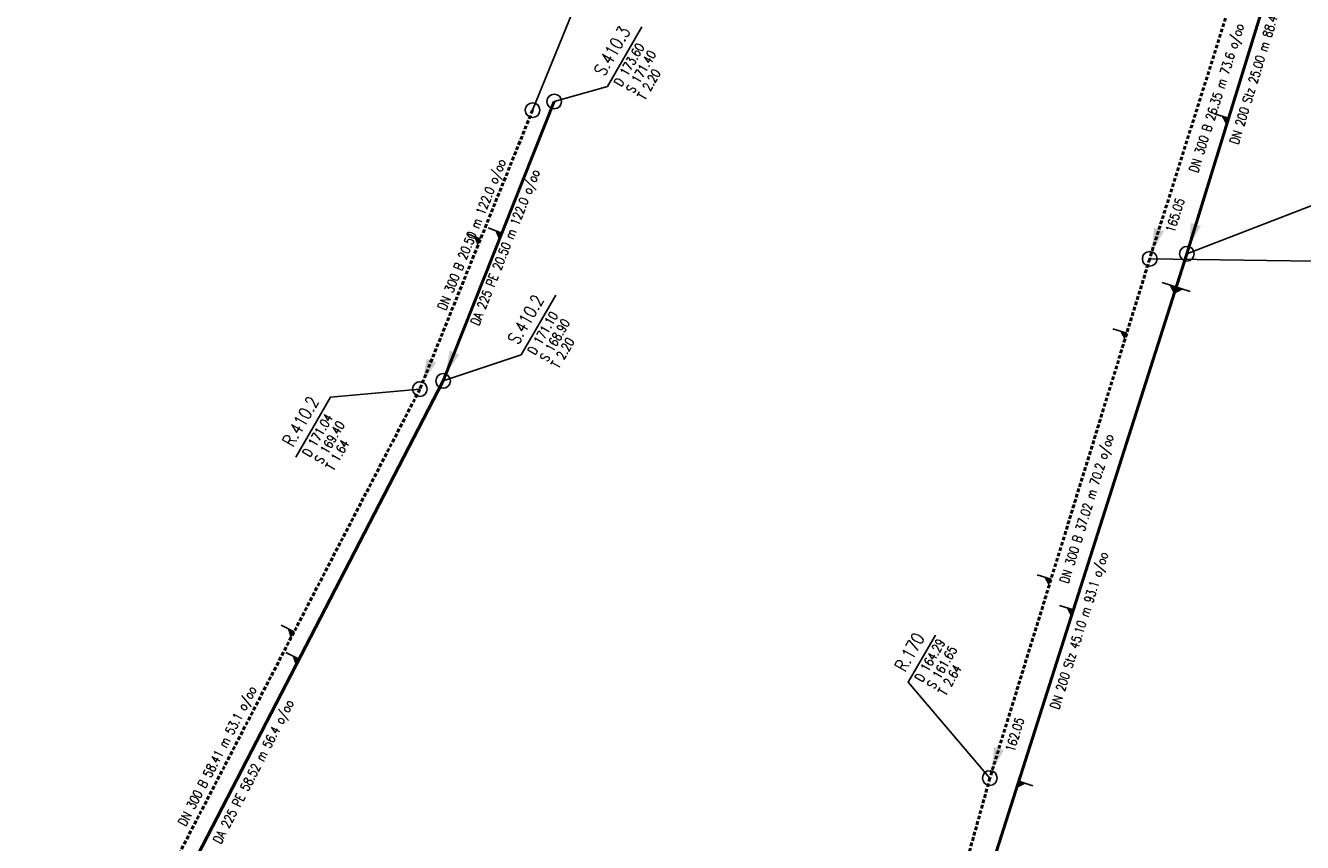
# Model space of a CAD drawing. Header units: metres. Extents: x 3490368 to 3491379, y 5753988 to 5755037.
# Tile 22 of 29: x 3490744 to 3490831, y 5754596 to 5754651. Entities that reach past the tile are written whole.
import ezdxf
from ezdxf.enums import TextEntityAlignment as Align

# ---------------------------------------------------------------- set-up
doc = ezdxf.new("R2010")
doc.units = ezdxf.units.M
doc.linetypes.add('E-Kanalnetz-250-01$0$STRICHLINIE', pattern=[19.05, 12.7, -6.35])
for name, color, linetype in [('E-Kanalnetz-250-01$0$ABZWEIGER', 2, 'Continuous'), ('E-Kanalnetz-250-01$0$ABZWEIGER_TEXT_1', 2, 'Continuous'), ('E-Kanalnetz-250-01$0$HALTUNG_TEXT_1', 7, 'Continuous'), ('E-Kanalnetz-250-01$0$HALTUNG_TEXT_3', 7, 'Continuous'), ('E-Kanalnetz-250-01$0$HALTUNG_TEXT_6', 7, 'Continuous'), ('E-Kanalnetz-250-01$0$SCHACHT', 7, 'Continuous'), ('E-Kanalnetz-250-01$0$SCHACHT_TEXT', 7, 'Continuous'), ('E-Kanalnetz-250-01$0$SCHACHT_TEXT_1', 7, 'Continuous'), ('E-Kanalnetz-250-01$0$SCHACHT_TEXT_2', 7, 'Continuous')]:
    doc.layers.add(name, color=color, linetype=linetype)
doc.layers.add('E-Kanalnetz-250-01$0$HALTUNG', color=7, linetype='Continuous', lineweight=50)
doc.styles.add('E-Kanalnetz-250-01$0$HALTUNG', font='ROMANS.shx')
doc.styles.add('E-Kanalnetz-250-01$0$SCHACHT', font='ROMANS.shx')

msp = doc.modelspace()

# ---------------------------------------------------------------- linework, layer by layer
at = {"layer": 'E-Kanalnetz-250-01$0$ABZWEIGER', "color": 0}
for p, q in [((3490825.791, 5754644.99, 167.154), (3490824.835, 5754645.284, 167.154)), ((3490823.178, 5754633.177, 166.077), (3490821.272, 5754633.784, 166.077)), ((3490811.5, 5754599.799, 162.786), (3490812.453, 5754599.496, 162.786))]:
    msp.add_line(p, q, dxfattribs=at)
at = {"layer": 'E-Kanalnetz-250-01$0$ABZWEIGER', "color": 240}
for p, q in [((3490776.288, 5754637.153, 170.221), (3490775.359, 5754637.522, 170.221)), ((3490815.222, 5754611.488, 163.928), (3490814.269, 5754611.791, 163.928)), ((3490762.472, 5754608.128, 167.696), (3490761.584, 5754608.588, 167.696))]:
    msp.add_line(p, q, dxfattribs=at)
at = {"layer": 'E-Kanalnetz-250-01$0$ABZWEIGER', "color": 160}
for p, q in [((3490774.834, 5754636.755, 170.745), (3490773.907, 5754637.13, 170.745)), ((3490818.863, 5754630.353, 164.279), (3490817.907, 5754630.648, 164.279)), ((3490813.702, 5754613.583, 163.046), (3490812.747, 5754613.877, 163.046)), ((3490762.136, 5754609.984, 168.411), (3490761.248, 5754610.444, 168.411))]:
    msp.add_line(p, q, dxfattribs=at)
at = {"layer": 'E-Kanalnetz-250-01$0$ABZWEIGER_TEXT_1', "color": 0}
for points in [[(3490825.791, 5754644.99, 167.154), (3490825.313, 5754645.137, 167.154), (3490825.644, 5754644.512, 167.154)], [(3490822.701, 5754633.328, 166.077), (3490821.748, 5754633.632, 166.077), (3490822.073, 5754633.004, 166.077)], [(3490811.5, 5754599.799, 162.786), (3490811.976, 5754599.648, 162.786), (3490811.348, 5754599.323, 162.786)]]:
    msp.add_solid(points, dxfattribs=at)
at = {"layer": 'E-Kanalnetz-250-01$0$ABZWEIGER_TEXT_1', "color": 160}
for points in [[(3490774.834, 5754636.755, 170.745), (3490774.37, 5754636.942, 170.745), (3490774.647, 5754636.291, 170.745)], [(3490818.863, 5754630.353, 164.279), (3490818.385, 5754630.501, 164.279), (3490818.716, 5754629.876, 164.279)], [(3490813.702, 5754613.583, 163.046), (3490813.225, 5754613.73, 163.046), (3490813.555, 5754613.105, 163.046)], [(3490762.136, 5754609.984, 168.411), (3490761.692, 5754610.214, 168.411), (3490761.906, 5754609.54, 168.411)]]:
    msp.add_solid(points, dxfattribs=at)
at = {"layer": 'E-Kanalnetz-250-01$0$ABZWEIGER_TEXT_1', "color": 240}
for points in [[(3490776.288, 5754637.153, 170.221), (3490775.823, 5754637.337, 170.221), (3490776.103, 5754636.688, 170.221)], [(3490815.222, 5754611.488, 163.928), (3490814.745, 5754611.64, 163.928), (3490815.07, 5754611.012, 163.928)], [(3490762.472, 5754608.128, 167.696), (3490762.028, 5754608.358, 167.696), (3490762.242, 5754607.684, 167.696)]]:
    msp.add_solid(points, dxfattribs=at)
at = {"layer": 'E-Kanalnetz-250-01$0$HALTUNG', "color": 160, "linetype": 'E-Kanalnetz-250-01$0$STRICHLINIE', "ltscale": 0.02}
for p, q in [((3490828.34, 5754660.539, 166.99), (3490820.419, 5754635.408, 165.05)), ((3490778.381, 5754645.54, 171.9), (3490770.705, 5754626.531, 169.4)), ((3490820.419, 5754635.408, 164.65), (3490809.53, 5754600.023, 162.05)), ((3490770.705, 5754626.531, 169.4), (3490743.843, 5754574.662, 166.3)), ((3490809.53, 5754600.023, 161.65), (3490801.527, 5754571.137, 160.06))]:
    msp.add_line(p, q, dxfattribs=at)
at = {"layer": 'E-Kanalnetz-250-01$0$HALTUNG', "color": 7, "linetype": 'Continuous', "ltscale": 0.02}
for p, q in [((3490830.303, 5754659.654, 168.51), (3490822.951, 5754635.759, 166.3)), ((3490822.951, 5754635.759, 166.3), (3490809.266, 5754592.784, 162.1))]:
    msp.add_line(p, q, dxfattribs=at)
at = {"layer": 'E-Kanalnetz-250-01$0$HALTUNG', "color": 240, "linetype": 'Continuous', "ltscale": 0.02}
for p, q in [((3490779.856, 5754646.132, 171.4), (3490772.288, 5754627.084, 168.9)), ((3490772.288, 5754627.084, 168.9), (3490745.379, 5754575.119, 165.6))]:
    msp.add_line(p, q, dxfattribs=at)
at = {"layer": 'E-Kanalnetz-250-01$0$HALTUNG_TEXT_1', "color": 160}
for points in [[(3490821.048, 5754637.405, 165.087), (3490820.71, 5754637.512, 165.087), (3490821.387, 5754637.299, 165.087), (3490820.569, 5754635.883, 165.087)], [(3490771.486, 5754628.464, 169.461), (3490771.157, 5754628.596, 169.461), (3490771.815, 5754628.331, 169.461), (3490770.891, 5754626.991, 169.461)], [(3490810.146, 5754602.025, 162.085), (3490809.807, 5754602.13, 162.085), (3490810.485, 5754601.921, 162.085), (3490809.676, 5754600.5, 162.085)]]:
    msp.add_solid(points, dxfattribs=at)
at = {"layer": 'E-Kanalnetz-250-01$0$HALTUNG_TEXT_1', "color": 7}
msp.add_solid([(3490823.566, 5754637.758, 166.344), (3490823.227, 5754637.863, 166.344), (3490823.905, 5754637.654, 166.344), (3490823.097, 5754636.235, 166.344)], dxfattribs=at)
at = {"layer": 'E-Kanalnetz-250-01$0$HALTUNG_TEXT_1', "color": 240}
msp.add_solid([(3490773.057, 5754629.021, 168.961), (3490772.728, 5754629.152, 168.961), (3490773.387, 5754628.89, 168.961), (3490772.471, 5754627.545, 168.961)], dxfattribs=at)
at = {"layer": 'E-Kanalnetz-250-01$0$SCHACHT', "color": 240, "ltscale": 0.02}
for centre in [(3490779.856, 5754646.132, 173.6), (3490772.288, 5754627.084, 171.1)]:
    msp.add_circle(centre, 0.5, dxfattribs=at)
at = {"layer": 'E-Kanalnetz-250-01$0$SCHACHT', "color": 160, "ltscale": 0.02}
for centre in [(3490778.381, 5754645.54, 173.6), (3490820.419, 5754635.408, 167.8), (3490770.705, 5754626.531, 171.04), (3490809.53, 5754600.023, 164.29)]:
    msp.add_circle(centre, 0.5, dxfattribs=at)
at = {"layer": 'E-Kanalnetz-250-01$0$SCHACHT', "ltscale": 0.02}
msp.add_circle((3490822.951, 5754635.759, 167.92), 0.5, dxfattribs=at)
at = {"layer": 'E-Kanalnetz-250-01$0$SCHACHT_TEXT', "ltscale": 0.02}
for p, q in [((3490779.856, 5754646.132, 173.6), (3490779.856, 5754646.132, 171.4)), ((3490778.381, 5754645.54, 173.6), (3490778.381, 5754645.54, 171.9)), ((3490822.951, 5754635.759, 167.92), (3490822.951, 5754635.759, 166.3)), ((3490820.419, 5754635.408, 167.8), (3490820.419, 5754635.408, 164.65)), ((3490772.288, 5754627.084, 171.1), (3490772.288, 5754627.084, 168.9)), ((3490770.705, 5754626.531, 171.04), (3490770.705, 5754626.531, 169.4)), ((3490809.53, 5754600.023, 164.29), (3490809.53, 5754600.023, 161.65))]:
    msp.add_line(p, q, dxfattribs=at)
at = {"layer": 'E-Kanalnetz-250-01$0$SCHACHT_TEXT', "color": 160}
for points in [[(3490778.381, 5754645.54), (3490781.092, 5754652.21), (3490783.443, 5754656.282)], [(3490820.419, 5754635.408), (3490833.182, 5754635.23), (3490835.03, 5754638.431)], [(3490770.705, 5754626.531), (3490764.613, 5754625.973), (3490762.262, 5754621.901)], [(3490809.53, 5754600.023), (3490803.971, 5754606.566), (3490805.819, 5754609.767)]]:
    msp.add_lwpolyline(points, dxfattribs=at)
at = {"layer": 'E-Kanalnetz-250-01$0$SCHACHT_TEXT', "color": 240}
for points in [[(3490779.856, 5754646.132), (3490783.48, 5754647.155), (3490785.831, 5754651.227)], [(3490772.288, 5754627.084), (3490777.604, 5754628.856), (3490779.955, 5754632.928)]]:
    msp.add_lwpolyline(points, dxfattribs=at)
at = {"layer": 'E-Kanalnetz-250-01$0$SCHACHT_TEXT'}
msp.add_lwpolyline([(3490822.951, 5754635.759), (3490836.232, 5754640.881), (3490839.253, 5754646.114)], dxfattribs=at)

# ---------------------------------------------------------------- texts
at = {"layer": 'E-Kanalnetz-250-01$0$HALTUNG_TEXT_3', "color": 7, "style": 'E-Kanalnetz-250-01$0$HALTUNG', "width": 0.8}
for s, rotation, p in [('DN 200 Stz 25.00 m 88.4 o/oo', 72.89742, (3490827.492, 5754648.688)), ('DN 200 Stz 45.10 m 93.1 o/oo', 72.33707, (3490815.317, 5754610.171))]:
    msp.add_text(s, height=0.63, rotation=rotation, dxfattribs=at).set_placement(p, align=Align.TOP_CENTER)
at = {"layer": 'E-Kanalnetz-250-01$0$HALTUNG_TEXT_3', "color": 160, "style": 'E-Kanalnetz-250-01$0$HALTUNG', "width": 0.8}
for s, rotation, p in [('DN 300 B 26.35 m 73.6 o/oo', 72.50494, (3490824.674, 5754646.464)), ('DN 300 B 20.50 m 122.0 o/oo', 68.01124, (3490773.943, 5754637.186)), ('DN 300 B 37.02 m 70.2 o/oo', 72.89513, (3490815.824, 5754618.465)), ('DN 300 B 58.41 m 53.1 o/oo', 62.62085, (3490756.622, 5754601.675))]:
    msp.add_text(s, height=0.63, rotation=rotation, dxfattribs=at).set_placement(p, align=Align.TOP_CENTER)
at = {"layer": 'E-Kanalnetz-250-01$0$HALTUNG_TEXT_3', "color": 240, "style": 'E-Kanalnetz-250-01$0$HALTUNG', "width": 0.8}
for s, rotation, p in [('DA 225 PE 20.50 m 122.0 o/oo', 68.33152, (3490776.224, 5754636.31)), ('DA 225 PE 58.52 m 56.4 o/oo', 62.62371, (3490759.084, 5754600.605))]:
    msp.add_text(s, height=0.63, rotation=rotation, dxfattribs=at).set_placement(p, align=Align.TOP_CENTER)
at = {"layer": 'E-Kanalnetz-250-01$0$HALTUNG_TEXT_6', "color": 160, "style": 'E-Kanalnetz-250-01$0$HALTUNG', "width": 0.8}
for s, rotation, p in [('165.05', 72.50494, (3490822.092, 5754637.158)), ('162.05', 72.89513, (3490811.179, 5754601.753))]:
    msp.add_text(s, height=0.63, rotation=rotation, dxfattribs=at).set_placement(p)
at = {"layer": 'E-Kanalnetz-250-01$0$SCHACHT_TEXT', "color": 240, "style": 'E-Kanalnetz-250-01$0$SCHACHT', "width": 0.8}
for s, p in [('S.410.3', (3490782.505, 5754648.226)), ('S.410.2', (3490776.629, 5754629.927))]:
    msp.add_text(s, height=0.88, rotation=60.00014, dxfattribs=at).set_placement(p, align=Align.TOP_LEFT)
at = {"layer": 'E-Kanalnetz-250-01$0$SCHACHT_TEXT', "color": 160, "style": 'E-Kanalnetz-250-01$0$SCHACHT', "width": 0.8}
for s, p in [('R.410.2', (3490761.287, 5754622.972)), ('R.170', (3490802.996, 5754607.637))]:
    msp.add_text(s, height=0.88, rotation=60.00014, dxfattribs=at).set_placement(p, align=Align.TOP_LEFT)
at = {"layer": 'E-Kanalnetz-250-01$0$SCHACHT_TEXT_1', "color": 240, "style": 'E-Kanalnetz-250-01$0$SCHACHT', "width": 0.8}
for s, p in [('D 173.60', (3490783.891, 5754647.426)), ('S 171.40', (3490784.709, 5754646.954)), ('D 171.10', (3490778.015, 5754629.127)), ('S 168.90', (3490778.833, 5754628.655))]:
    msp.add_text(s, height=0.63, rotation=60.00014, dxfattribs=at).set_placement(p, align=Align.TOP_LEFT)
at = {"layer": 'E-Kanalnetz-250-01$0$SCHACHT_TEXT_1', "color": 160, "style": 'E-Kanalnetz-250-01$0$SCHACHT', "width": 0.8}
for s, p in [('D 171.04', (3490762.673, 5754622.172)), ('S 169.40', (3490763.491, 5754621.699)), ('D 164.29', (3490804.382, 5754606.837)), ('S 161.65', (3490805.2, 5754606.364))]:
    msp.add_text(s, height=0.63, rotation=60.00014, dxfattribs=at).set_placement(p, align=Align.TOP_LEFT)
at = {"layer": 'E-Kanalnetz-250-01$0$SCHACHT_TEXT_2', "color": 240, "style": 'E-Kanalnetz-250-01$0$SCHACHT', "width": 0.8}
for p in [(3490785.493, 5754646.501), (3490779.617, 5754628.202)]:
    msp.add_text('T 2.20', height=0.63, rotation=60.00014, dxfattribs=at).set_placement(p, align=Align.TOP_LEFT)
at = {"layer": 'E-Kanalnetz-250-01$0$SCHACHT_TEXT_2', "color": 160, "style": 'E-Kanalnetz-250-01$0$SCHACHT', "width": 0.8}
for s, p in [('T 1.64', (3490764.275, 5754621.247)), ('T 2.64', (3490805.984, 5754605.912))]:
    msp.add_text(s, height=0.63, rotation=60.00014, dxfattribs=at).set_placement(p, align=Align.TOP_LEFT)

doc.saveas('drawing.dxf')
